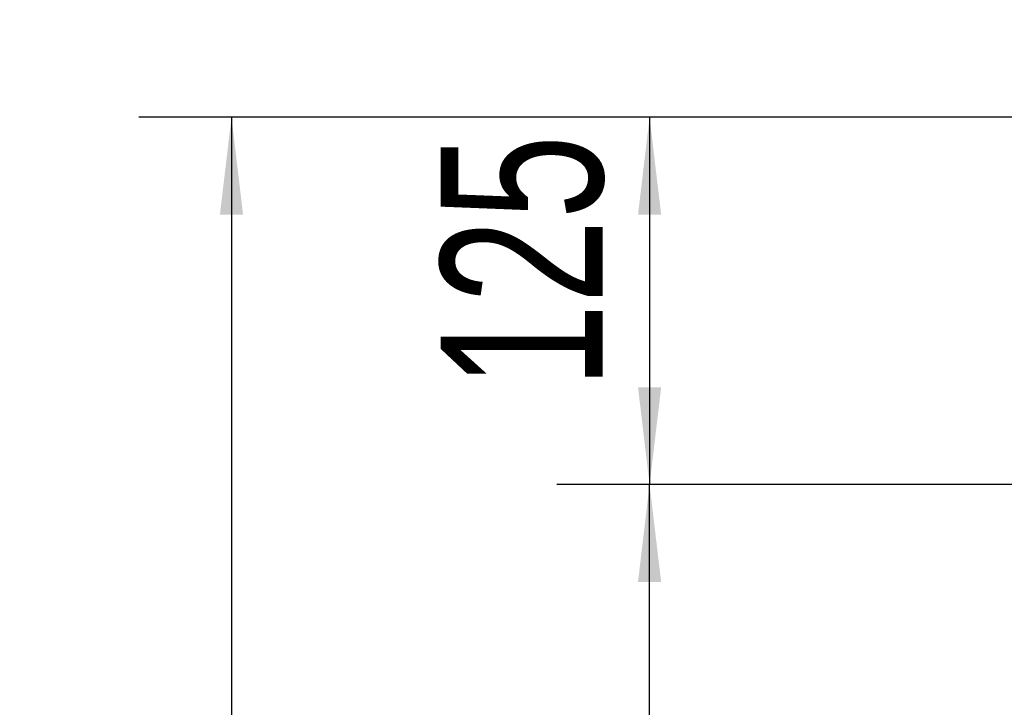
# Model space of a CAD drawing. Header units: millimetres. Extents: x -71 to 231, y 92 to 236.
# Tile 19 of 24: x 178 to 200, y 211 to 226. Entities that reach past the tile are written whole.
import ezdxf

# ---------------------------------------------------------------- set-up
doc = ezdxf.new("R2010")
doc.units = ezdxf.units.MM
doc.layers.add('10', color=7, linetype='Continuous')
doc.styles.add('SLDTEXTSTYLE0', font='TXT', dxfattribs={"width": 0.7})
doc.dimstyles.new('SLDDIMSTYLE0', dxfattribs={"dimtxt": 3.5, "dimasz": 2.1, "dimexe": 0, "dimexo": 0.0625, "dimgap": 0.875, "dimtad": 2, "dimdec": 3, "dimlfac": 15.77, "dimrnd": 1e-09, "dimzin": 12, "dimdsep": 46, "dimtxsty": 'SLDTEXTSTYLE0', "dimsah": 1, "dimcen": 0.09, "dimadec": 0, "dimazin": 3, "dimtfac": 1, "dimtdec": 3, "dimtofl": 0, "dimtmove": 0, "dimatfit": 3, "dimfxl": 0, "dimfrac": 2, "dimtolj": 1, "dimtzin": 12, "dimarcsym": 0})

# ---------------------------------------------------------------- blocks, each defined once
blk = doc.blocks.new('_D_2')
at = {"layer": '10'}
for p, q in [((213.448, 215.894), (190.001, 215.894)), ((192.001, 160.409), (192.001, 215.894)), ((212.141, 160.409), (190.001, 160.409))]:
    blk.add_line(p, q, dxfattribs=at)
for points in [[(192.001, 215.894), (191.751, 213.794), (192.251, 213.794)], [(192.001, 160.409), (192.251, 162.509), (191.751, 162.509)]]:
    blk.add_solid(points, dxfattribs=at)
at = {"layer": '10', "insert": (187.489, 197.531), "char_height": 3.5, "attachment_point": 1, "rotation": 90, "style": 'SLDTEXTSTYLE0'}
blk.add_mtext('875', dxfattribs=at)
blk = doc.blocks.new('_D_3')
at = {"layer": '10'}
for p, q in [((205.521, 223.82), (190.001, 223.82)), ((192.001, 223.82), (192.001, 215.894)), ((213.448, 215.894), (190.001, 215.894))]:
    blk.add_line(p, q, dxfattribs=at)
for points in [[(192.001, 223.82), (191.751, 221.72), (192.251, 221.72)], [(192.001, 215.894), (192.251, 217.994), (191.751, 217.994)]]:
    blk.add_solid(points, dxfattribs=at)
at = {"layer": '10', "insert": (187.489, 217.976), "char_height": 3.5, "attachment_point": 1, "rotation": 90, "style": 'SLDTEXTSTYLE0'}
blk.add_mtext('125', dxfattribs=at)
blk = doc.blocks.new('_D_6')
at = {"layer": '10'}
for p, q in [((205.521, 223.82), (180.972, 223.82)), ((182.972, 223.82), (182.972, 103.339)), ((213.073, 103.339), (180.972, 103.339))]:
    blk.add_line(p, q, dxfattribs=at)
for points in [[(182.972, 223.82), (182.722, 221.72), (183.222, 221.72)], [(182.972, 103.339), (183.222, 105.439), (182.722, 105.439)]]:
    blk.add_solid(points, dxfattribs=at)
at = {"layer": '10', "insert": (178.46, 162.13), "char_height": 3.5, "attachment_point": 1, "rotation": 90, "style": 'SLDTEXTSTYLE0'}
blk.add_mtext('1900', dxfattribs=at)

msp = doc.modelspace()

# ---------------------------------------------------------------- dimensions: what is measured, and where the dimension line sits
at = {"layer": '10'}
for base, p1, p2, picture, middle in [((192.001131, 215.894056), (205.521154, 223.820498), (213.447597, 215.894056), '_D_3', (192.001131, 220.279743)), ((182.971806, 103.338571), (205.521154, 223.820498), (213.073347, 103.338571), '_D_6', (182.971806, 165.199837)), ((192.001131, 215.894056), (212.141319, 160.408957), (213.447597, 215.894056), '_D_2', (192.001131, 199.830112))]:
    dim = msp.add_linear_dim(base=base, p1=p1, p2=p2, angle=90, dimstyle='SLDDIMSTYLE0', dxfattribs=at)
    dim.commit()
    dim.dimension.update_dxf_attribs({"geometry": picture, "text_midpoint": middle, "dimtype": 160})

doc.saveas('drawing.dxf')
